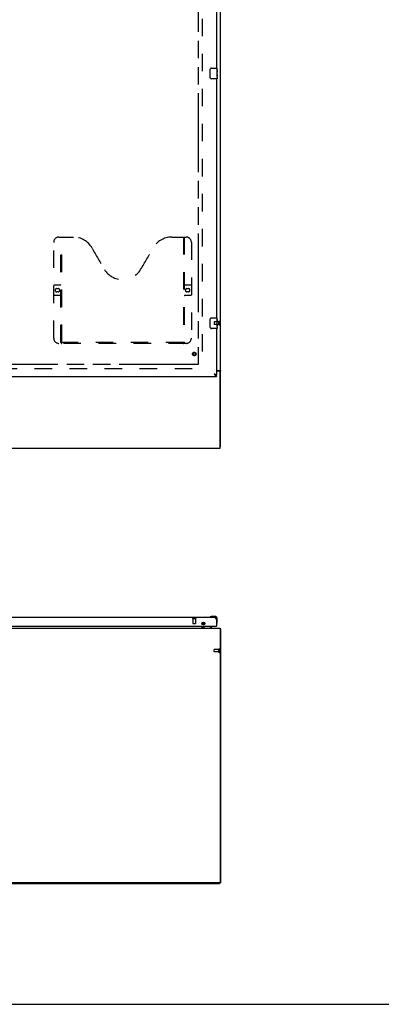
# Model space of a CAD drawing. Header units: inches. Extents: x 0 to 300, y 0 to 194.
# Tile 4 of 13: x 116 to 150, y 0 to 93. Entities that reach past the tile are written whole.
import ezdxf

# ---------------------------------------------------------------- set-up
doc = ezdxf.new("R2010")
doc.units = ezdxf.units.IN
doc.header["$LTSCALE"] = 16.482046
doc.header["$MEASUREMENT"] = 0
doc.linetypes.add('HIDDEN', pattern=[0.2, 0.1, -0.1])
doc.linetypes.add('PHANTOM', pattern=[0.8, 0.45, -0.05, 0.1, -0.05, 0.1, -0.05])
doc.layers.get('0').update_dxf_attribs({"linetype": 'CONTINUOUS'})
for name, color, linetype in [('02___PRT_ALL_AXES', 7, 'CONTINUOUS'), ('AVAILABLE_DOOR_SPACE', 7, 'CONTINUOUS'), ('DEFAULT_2', 8, 'HIDDEN')]:
    doc.layers.add(name, color=color, linetype=linetype)

msp = doc.modelspace()

# ---------------------------------------------------------------- linework, layer by layer
at = {"color": 3, "linetype": 'Continuous'}
for p, q in [((134.717, 52.433), (134.717, 142.225)), ((134.342, 110.579), (134.342, 88.079)), ((134.342, 87.079), (134.342, 64.579)), ((134.342, 63.579), (134.342, 59.183)), ((134.342, 59.622), (134.647, 59.622)), ((134.605, 59.57), (134.342, 59.57)), ((134.665, 52.329), (134.665, 59.51)), ((98.811, 59.079), (134.342, 59.079)), ((62.769, 52.329), (134.665, 52.329)), ((98.811, 36.432), (134.096, 36.432)), ((134.342, 36.185), (134.342, 35.578)), ((62.769, 35.374), (134.665, 35.374)), ((98.873, 35.578), (134.322, 35.578)), ((132.967, 35.783), (132.967, 35.873)), ((132.967, 35.374), (132.967, 35.578)), ((133.071, 35.959), (133.071, 35.696)), ((133.071, 35.578), (133.071, 35.516)), ((134.665, 35.374), (134.665, 11.488)), ((134.717, 35.27), (134.717, 11.426)), ((134.603, 11.426), (62.832, 11.426))]:
    msp.add_line(p, q, dxfattribs=at)
at = {"color": 7, "linetype": 'Continuous'}
for p, q in [((133.847, 88.079), (134.387, 88.079)), ((133.747, 87.179), (133.747, 87.979)), ((134.387, 87.079), (133.847, 87.079)), ((133.747, 63.679), (133.747, 64.479)), ((133.847, 64.579), (134.387, 64.579)), ((134.387, 63.579), (133.847, 63.579)), ((134.613, 59.581), (134.717, 59.581)), ((134.613, 59.581), (134.613, 59.569)), ((134.219, 59.225), (134.23, 59.218)), ((134.342, 59.079), (134.342, 59.183)), ((134.665, 52.433), (134.717, 52.433)), ((133.754, 36.447), (133.747, 36.445)), ((134.139, 36.492), (133.883, 36.492)), ((134.342, 36.185), (134.342, 36.229)), ((134.402, 35.972), (134.402, 36.229)), ((133.113, 35.578), (133.113, 35.531)), ((133.223, 35.805), (133.142, 35.724)), ((133.9, 35.413), (133.662, 35.551)), ((133.9, 35.374), (133.9, 35.413)), ((134.322, 35.578), (134.342, 35.578)), ((134.355, 35.837), (134.357, 35.844)), ((134.665, 35.27), (134.717, 35.27)), ((62.821, 11.374), (134.613, 11.374)), ((134.613, 11.374), (134.613, 11.427)), ((134.613, 11.426), (134.717, 11.426)), ((0, 0), (299.674, 0))]:
    msp.add_line(p, q, dxfattribs=at)
for points in [[(133.747, 87.979), (133.747, 87.985), (133.748, 87.992), (133.749, 87.998), (133.75, 88.004), (133.752, 88.01), (133.754, 88.015)], [(133.754, 87.143), (133.752, 87.149), (133.75, 87.155), (133.749, 87.161), (133.748, 87.167), (133.747, 87.173), (133.747, 87.179)], [(133.747, 64.479), (133.747, 64.485), (133.748, 64.492), (133.749, 64.498), (133.75, 64.504), (133.752, 64.51), (133.754, 64.515)], [(133.754, 63.643), (133.752, 63.649), (133.75, 63.655), (133.749, 63.661), (133.748, 63.667), (133.747, 63.673), (133.747, 63.679)], [(134.096, 59.326), (134.107, 59.319), (134.118, 59.311), (134.129, 59.304), (134.14, 59.297), (134.15, 59.29), (134.16, 59.283), (134.17, 59.276), (134.179, 59.269), (134.188, 59.262), (134.196, 59.254), (134.204, 59.247), (134.211, 59.24), (134.217, 59.233), (134.223, 59.226), (134.226, 59.22)], [(134.096, 59.326), (134.107, 59.315), (134.118, 59.305), (134.129, 59.295), (134.14, 59.285), (134.152, 59.276), (134.163, 59.266), (134.174, 59.257), (134.185, 59.249), (134.196, 59.24), (134.208, 59.232), (134.219, 59.225)], [(134.573, 59.622), (134.573, 59.619), (134.573, 59.617), (134.574, 59.615), (134.574, 59.614), (134.575, 59.612), (134.576, 59.61), (134.578, 59.608), (134.579, 59.607), (134.581, 59.605), (134.583, 59.604), (134.586, 59.602), (134.588, 59.601), (134.59, 59.6), (134.593, 59.598), (134.598, 59.596)], [(134.598, 59.596), (134.6, 59.595), (134.603, 59.593), (134.605, 59.592), (134.607, 59.59), (134.609, 59.589), (134.611, 59.587), (134.612, 59.586), (134.613, 59.584), (134.613, 59.582), (134.613, 59.581)], [(134.23, 59.218), (134.241, 59.212), (134.252, 59.206), (134.264, 59.201), (134.275, 59.196), (134.286, 59.192), (134.297, 59.189), (134.309, 59.186), (134.32, 59.185), (134.331, 59.184), (134.342, 59.183)]]:
    msp.add_lwpolyline(points, dxfattribs=at)
at = {"color": 3, "linetype": 'Continuous'}
for points in [[(134.096, 59.326), (134.128, 59.314), (134.144, 59.308), (134.159, 59.302), (134.175, 59.296), (134.19, 59.29), (134.205, 59.284), (134.219, 59.278), (134.233, 59.272)], [(134.096, 59.326), (134.107, 59.308), (134.118, 59.291), (134.129, 59.273), (134.14, 59.256), (134.152, 59.24), (134.163, 59.223), (134.174, 59.208), (134.185, 59.192)], [(134.647, 59.622), (134.649, 59.62), (134.652, 59.619), (134.655, 59.617), (134.658, 59.615), (134.662, 59.614), (134.665, 59.612), (134.669, 59.611), (134.674, 59.61)], [(134.674, 59.61), (134.682, 59.607), (134.686, 59.606), (134.689, 59.604), (134.693, 59.603), (134.696, 59.602), (134.699, 59.6), (134.702, 59.599), (134.705, 59.597), (134.708, 59.596), (134.71, 59.594), (134.712, 59.592), (134.714, 59.59), (134.715, 59.589), (134.716, 59.587), (134.717, 59.585), (134.717, 59.583), (134.717, 59.581)], [(134.185, 59.192), (134.196, 59.178), (134.208, 59.164), (134.219, 59.151), (134.23, 59.139), (134.241, 59.128), (134.252, 59.118), (134.264, 59.109), (134.275, 59.101), (134.286, 59.095), (134.297, 59.089), (134.309, 59.085), (134.32, 59.082), (134.331, 59.08), (134.342, 59.079)], [(134.233, 59.272), (134.246, 59.266), (134.258, 59.26), (134.27, 59.254), (134.281, 59.248), (134.291, 59.242), (134.301, 59.237), (134.309, 59.231), (134.317, 59.225), (134.323, 59.219), (134.329, 59.213), (134.334, 59.207), (134.337, 59.201), (134.34, 59.195), (134.342, 59.189), (134.342, 59.183)], [(134.096, 36.432), (134.107, 36.431), (134.118, 36.429), (134.129, 36.426), (134.14, 36.422), (134.152, 36.416), (134.163, 36.409), (134.174, 36.402), (134.185, 36.393), (134.196, 36.383), (134.208, 36.372), (134.219, 36.36), (134.23, 36.347), (134.241, 36.333), (134.252, 36.319), (134.264, 36.303), (134.275, 36.288), (134.286, 36.271), (134.297, 36.255), (134.309, 36.238), (134.32, 36.22), (134.331, 36.203), (134.342, 36.185)], [(134.665, 35.29), (134.665, 35.289), (134.669, 35.288), (134.674, 35.287), (134.678, 35.286), (134.682, 35.286), (134.689, 35.284)], [(134.689, 35.284), (134.693, 35.283), (134.696, 35.282), (134.699, 35.282), (134.702, 35.281), (134.705, 35.28), (134.708, 35.279), (134.71, 35.278), (134.712, 35.277), (134.714, 35.276), (134.715, 35.275), (134.716, 35.274), (134.717, 35.273), (134.717, 35.271), (134.717, 35.27)]]:
    msp.add_lwpolyline(points, dxfattribs=at)
msp.add_circle((133.092, 35.828), 0.133, dxfattribs=at)
at = {"color": 7, "linetype": 'Continuous'}
for centre, radius, start, end in [((133.847, 87.979), 0.1, 90, 158.79459), ((134.387, 88.064), 0.015, 0, 90), ((133.847, 87.179), 0.1, 201.19986, 270), ((134.387, 87.094), 0.015, 270, 360), ((133.847, 64.479), 0.1, 90, 158.79459), ((134.387, 64.564), 0.015, 0, 90), ((133.847, 63.679), 0.1, 201.19986, 270), ((134.387, 63.594), 0.015, 270, 360), ((133.762, 36.443), 0.015, 120.88989, 173.62041), ((133.762, 36.447), 0.015, 186.37959, 270), ((133.883, 36.242), 0.25, 90, 120.88989), ((134.139, 36.229), 0.263, 0, 90), ((134.139, 36.229), 0.203, 0, 90), ((133.214, 35.516), 0.246, 180, 215.33164), ((133.27, 35.531), 0.157, 180, 270), ((133.213, 35.653), 0.1, 135, 152.98246), ((133.712, 35.637), 0.1, 216.54681, 239.90799), ((134.357, 35.852), 0.015, 180, 263.62041), ((134.354, 35.852), 0.015, 276.37959, 329.11011), ((134.152, 35.972), 0.25, 329.11011, 360)]:
    msp.add_arc(centre, radius, start, end, dxfattribs=at)
at = {"color": 3, "linetype": 'Continuous'}
for centre, radius, start, end in [((134.605, 59.51), 0.06, 0, 90), ((134.096, 36.185), 0.246, 0, 90), ((133.214, 35.516), 0.142, 180, 270), ((134.322, 35.598), 0.02, 270, 360), ((134.603, 11.488), 0.0625, 270, 360)]:
    msp.add_arc(centre, radius, start, end, dxfattribs=at)
at = {"layer": '02___PRT_ALL_AXES', "color": 7, "linetype": 'Continuous'}
for p, q in [((134.402, 87.5), (134.402, 88.064)), ((134.402, 87.925), (134.395, 87.925)), ((134.395, 87.925), (134.395, 87.695)), ((134.402, 87.757), (134.395, 87.757)), ((134.402, 87.695), (134.395, 87.695)), ((134.402, 87.464), (134.395, 87.464)), ((134.395, 87.464), (134.395, 87.328)), ((134.402, 87.659), (134.396, 87.659)), ((134.396, 87.296), (134.402, 87.296)), ((134.401, 87.527), (134.402, 87.527)), ((134.402, 87.241), (134.402, 87.498)), ((134.402, 87.24), (134.402, 87.094)), ((134.402, 64.425), (134.395, 64.425)), ((134.395, 64.425), (134.395, 64.195)), ((134.402, 64.257), (134.395, 64.257)), ((134.402, 64.195), (134.395, 64.195)), ((134.402, 63.964), (134.395, 63.964)), ((134.395, 63.964), (134.395, 63.828)), ((134.402, 64.159), (134.396, 64.159)), ((134.401, 64.027), (134.402, 64.027)), ((134.402, 64), (134.402, 64.564)), ((134.402, 63.741), (134.402, 63.998)), ((134.396, 63.796), (134.402, 63.796)), ((134.402, 63.74), (134.402, 63.594))]:
    msp.add_line(p, q, dxfattribs=at)
at = {"layer": '02___PRT_ALL_AXES', "color": 8, "linetype": 'HIDDEN'}
for p, q in [((134.56, 64.203), (134.113, 64.203)), ((134.56, 63.955), (134.113, 63.955)), ((134.56, 63.955), (134.56, 64.203)), ((132.114, 36.285), (132.362, 36.285)), ((132.114, 36.285), (132.114, 35.838)), ((132.362, 36.285), (132.362, 35.838)), ((134.56, 33.394), (134.113, 33.394)), ((134.56, 33.146), (134.56, 33.394)), ((134.56, 33.146), (134.113, 33.146))]:
    msp.add_line(p, q, dxfattribs=at)
at = {"layer": '02___PRT_ALL_AXES', "color": 7, "linetype": 'Continuous'}
for points in [[(134.401, 87.525), (134.398, 87.559), (134.397, 87.571), (134.396, 87.583), (134.396, 87.596), (134.395, 87.608), (134.395, 87.621), (134.395, 87.634), (134.396, 87.647), (134.396, 87.659), (134.397, 87.672), (134.398, 87.684)], [(134.397, 87.291), (134.396, 87.3), (134.396, 87.309), (134.395, 87.318), (134.395, 87.328)], [(134.399, 87.267), (134.398, 87.274), (134.398, 87.282), (134.397, 87.291)], [(134.402, 87.24), (134.402, 87.244), (134.402, 87.248), (134.401, 87.254), (134.399, 87.267)], [(134.402, 87.498), (134.402, 87.506), (134.401, 87.515), (134.401, 87.525)], [(134.401, 64.025), (134.398, 64.059), (134.397, 64.071), (134.396, 64.083), (134.396, 64.096), (134.395, 64.108), (134.395, 64.121), (134.395, 64.134), (134.396, 64.147), (134.396, 64.159), (134.397, 64.172), (134.398, 64.184)], [(134.402, 63.998), (134.402, 64.006), (134.401, 64.015), (134.401, 64.025)], [(134.397, 63.791), (134.396, 63.8), (134.396, 63.809), (134.395, 63.818), (134.395, 63.828)], [(134.399, 63.767), (134.398, 63.774), (134.398, 63.782), (134.397, 63.791)], [(134.402, 63.74), (134.402, 63.744), (134.402, 63.748), (134.401, 63.754), (134.399, 63.767)]]:
    msp.add_lwpolyline(points, dxfattribs=at)
at = {"layer": '02___PRT_ALL_AXES', "color": 8, "linetype": 'HIDDEN'}
msp.add_circle((132.238, 61.183), 0.124, dxfattribs=at)
at = {"layer": '02___PRT_ALL_AXES', "color": 7, "linetype": 'Continuous'}
for centre in [(134.139, 87.663), (134.139, 64.163)]:
    msp.add_ellipse(centre, major_axis=(0.263, 0), ratio=0.432808, start_param=0, end_param=0.179988, dxfattribs=at)
at = {"layer": 'AVAILABLE_DOOR_SPACE', "color": 4, "linetype": 'PHANTOM'}
for p, q in [((132.592, 138.454), (132.592, 60.204)), ((132.592, 60.204), (102.436, 60.204))]:
    msp.add_line(p, q, dxfattribs=at)
at = {"layer": 'DEFAULT_2', "color": 8, "linetype": 'HIDDEN'}
for p, q in [((132.967, 138.881), (132.967, 59.777)), ((119.008, 62.683), (119.008, 71.683)), ((119.508, 72.183), (120.863, 72.183)), ((119.683, 62.273), (119.683, 72.183)), ((119.763, 62.303), (119.763, 72.183)), ((130.113, 72.183), (131.468, 72.183)), ((131.213, 72.183), (131.213, 62.303)), ((131.293, 72.183), (131.293, 62.273)), ((131.968, 71.683), (131.968, 62.683)), ((119.008, 67.683), (119.643, 67.683)), ((131.333, 67.683), (131.968, 67.683)), ((119.295, 67.333), (119.432, 67.333)), ((119.432, 67.033), (119.295, 67.033)), ((131.545, 67.333), (131.682, 67.333)), ((131.682, 67.033), (131.545, 67.033)), ((119.643, 66.683), (119.008, 66.683)), ((131.968, 66.683), (131.333, 66.683)), ((134.103, 64.193), (134.103, 63.965)), ((134.56, 64.221), (134.56, 63.937)), ((134.603, 64.221), (134.603, 63.937)), ((131.468, 62.183), (119.508, 62.183)), ((131.209, 62.263), (119.767, 62.263)), ((64.467, 59.829), (132.967, 59.829)), ((132.096, 36.328), (132.38, 36.328)), ((132.096, 36.285), (132.38, 36.285)), ((132.124, 35.828), (132.352, 35.828)), ((134.103, 33.156), (134.103, 33.384)), ((134.56, 33.128), (134.56, 33.412)), ((134.603, 33.128), (134.603, 33.412))]:
    msp.add_line(p, q, dxfattribs=at)
for points in [[(119.673, 62.303), (119.689, 62.292), (119.705, 62.283), (119.721, 62.275), (119.737, 62.268), (119.752, 62.265), (119.767, 62.263)], [(131.209, 62.263), (131.224, 62.265), (131.24, 62.268), (131.255, 62.275), (131.271, 62.283), (131.287, 62.292), (131.303, 62.303)]]:
    msp.add_lwpolyline(points, dxfattribs=at)
for radius in [0.164, 0.124]:
    msp.add_circle((132.238, 61.183), radius, dxfattribs=at)
for centre, radius, start, end in [((119.508, 71.683), 0.5, 90, 180), ((120.863, 70.183), 2, 28.48127, 90), ((130.113, 70.183), 2, 90, 151.51873), ((131.468, 71.683), 0.5, 0, 90), ((157.171, 89.881), 39.307, 208.48127, 211.87046), ((93.805, 89.881), 39.307, 328.12954, 331.51873), ((125.488, 70.183), 2, 211.87046, 328.12954), ((119.643, 67.723), 0.04, 270, 360), ((131.333, 67.723), 0.04, 180, 270), ((119.295, 67.183), 0.15, 90, 270), ((119.432, 67.183), 0.15, 270, 90), ((131.545, 67.183), 0.15, 90, 270), ((131.682, 67.183), 0.15, 270, 90), ((119.643, 66.643), 0.04, 0, 90), ((131.333, 66.643), 0.04, 90, 180), ((134.113, 64.193), 0.01, 90, 180), ((134.113, 63.965), 0.01, 180, 270), ((134.581, 64.221), 0.0215, 0, 180), ((134.581, 63.937), 0.0215, 180, 360), ((119.508, 62.683), 0.5, 180, 270), ((119.773, 62.273), 0.09, 180, 270), ((119.803, 62.303), 0.04, 180, 270), ((131.173, 62.303), 0.04, 270, 360), ((131.203, 62.273), 0.09, 270, 360), ((131.468, 62.683), 0.5, 270, 360), ((132.096, 36.306), 0.0215, 90, 270), ((132.38, 36.306), 0.0215, 270, 90), ((132.124, 35.838), 0.01, 180, 270), ((132.352, 35.838), 0.01, 270, 360), ((134.113, 33.384), 0.01, 90, 180), ((134.581, 33.412), 0.0215, 360, 180), ((134.113, 33.156), 0.01, 180, 270), ((134.581, 33.128), 0.0215, 180, 0)]:
    msp.add_arc(centre, radius, start, end, dxfattribs=at)

doc.saveas('drawing.dxf')
